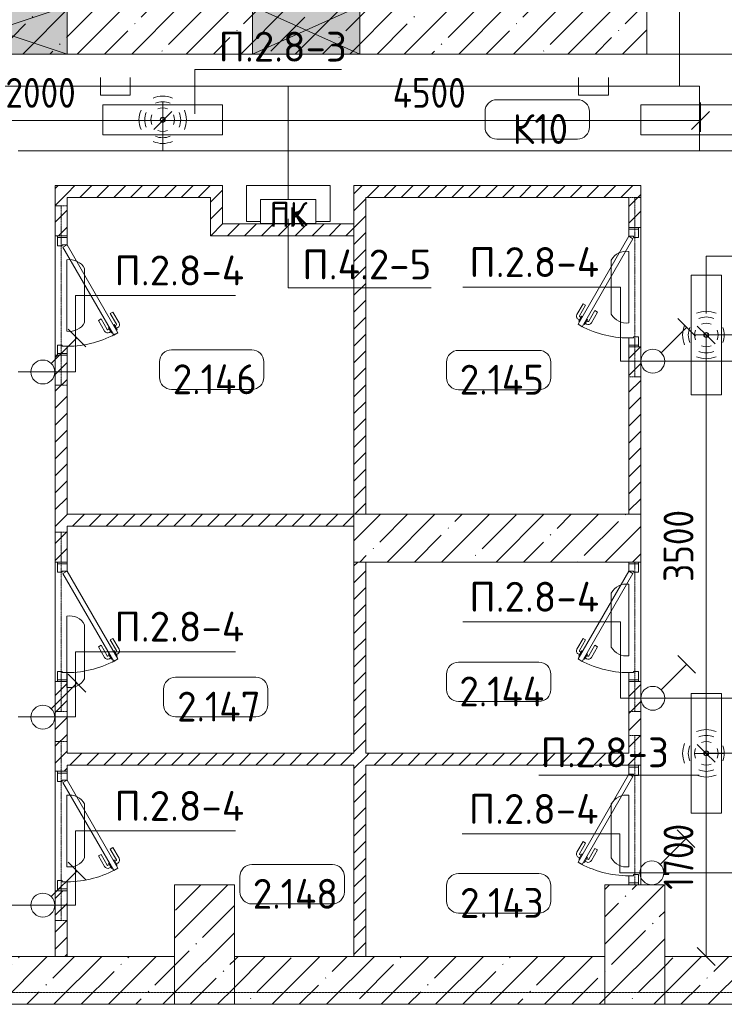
# Model space of a CAD drawing. Header units: millimetres. Extents: x -32229 to 288056, y -13689 to 125138.
# Tile 189 of 193: x 89709 to 95604, y -5350 to 2887. Entities that reach past the tile are written whole.
import ezdxf

# ---------------------------------------------------------------- set-up
doc = ezdxf.new("R2010")
doc.units = ezdxf.units.MM
doc.linetypes.add('3_ Штрих_ 1 х 1 мм', pattern=[2, 1, -1])
doc.linetypes.add('ADSK_Линия сетки', pattern=[25, 20, -2.5, 0, -2.5])
for name, color, linetype, lineweight in [('A-ANNO-DIMS', 7, 'Continuous', 9), ('A-ANNO-DIMS-200', 7, 'Continuous', 9), ('A-ANNO-NOTE', 7, 'Continuous', 18), ('A-AREA-IDEN', 7, 'Continuous', 9), ('A-DETL-THIN', 7, 'Continuous', 9), ('A-DOOR', 7, 'Continuous', 18), ('A-DOOR-FRAM', 7, 'Continuous', 9), ('A-DOOR-OPNG', 7, 'Continuous', 18), ('A-FLOR', 7, 'Continuous', 18), ('A-GLAZ', 7, 'Continuous', 18), ('A-WALL', 7, 'Continuous', 18), ('A-WALL-PATT', 7, 'Continuous', 40), ('G-ANNO-TEXT', 7, 'Continuous', 9), ('I-WALL', 7, 'Continuous', 18), ('M-EQPM', 7, 'Continuous', 18), ('S-BEAM', 7, 'Continuous', 18), ('S-COLS', 7, 'Continuous', 18), ('S-GRID', 7, 'Continuous', 9)]:
    doc.layers.add(name, color=color, linetype=linetype, lineweight=lineweight)
doc.layers.add('A-DETL', color=7, linetype='Continuous', lineweight=9, true_color=0x00a600)
doc.styles.add('Arial_1', font='arial.ttf', dxfattribs={"height": 160})
doc.styles.add('GOST Common', font='GOST_Common.ttf', dxfattribs={"height": 200})
doc.styles.add('GOST Common_3', font='GOST_Common.ttf', dxfattribs={"width": 0.9, "height": 250})
doc.styles.add('GOST Common_4', font='GOST_Common.ttf', dxfattribs={"height": 250})
doc.styles.add('ISOCPEUR', font='isocpeur.ttf', dxfattribs={"height": 250})
doc.dimstyles.new('ГОСТ_2_5_мм2_1', dxfattribs={"dimscale": 304.8, "dimtxt": 251.428749, "dimasz": 0.492126, "dimexe": 0.492126, "dimexo": 0.656168, "dimgap": 0.098425, "dimtad": 1, "dimdec": 0, "dimdsep": 46, "dimtxsty": 'GOST Common_3', "dimblk1": 'OBLIQUE', "dimblk2": 'OBLIQUE', "dimsah": 1, "dimcen": 0.09, "dimazin": 2, "dimtfac": 1, "dimtdec": 4, "dimtix": 1, "dimtmove": 0, "dimatfit": 3, "dimfxl": 1, "dimtvp": 1, "dimtolj": 1, "dimtzin": 0, "dimarcsym": 2})
pattern_1 = [(45, (0, 0), (-70.71068, 70.71068), [])]
pattern_2 = [(45, (0, 0), (-228.0985, 228.0985), []), (45, (228.1, 0), (-228.0985, 228.0985), [403.225, -80.645, 6.706, -73.939])]

# ---------------------------------------------------------------- blocks, each defined once
blk = doc.blocks.new('АР_Дверь однопольная - 1000х2100h_850__Кладовая-4735234--02 ЭО')
at = {"layer": 'A-DOOR', "color": 253, "lineweight": 13, "true_color": 0xaaaaaa}
for p, q in [((-311.1, 475), (-331.1, 440.4)), ((-331.1, 440.4), (405, 15.4)), ((425, 50), (-311.1, 475)), ((405, 15.4), (425, 50))]:
    blk.add_line(p, q, dxfattribs=at)
at = {"layer": 'A-DOOR', "color": 253, "lineweight": 5, "true_color": 0xaaaaaa}
for p, q in [((-309.5, 427.9), (-313.5, 420.9)), ((-313.5, 420.9), (-270.2, 395.9)), ((-302.6, 414.7), (-308.7, 404.3)), ((-289.5, 462.5), (-285.5, 469.4)), ((-285.5, 469.4), (-242.2, 444.4)), ((-274.6, 463.2), (-268.6, 473.6)), ((-253, 450.7), (-247, 461.1)), ((-242.2, 444.4), (-246.2, 437.5)), ((-151.4, 411.7), (-240.2, 462.9)), ((-138.9, 433.3), (-227.7, 484.6)), ((-151.4, 411.7), (-138.9, 433.3)), ((-208.9, 312.1), (-297.7, 363.3)), ((-281, 402.2), (-287, 391.8)), ((-196.4, 333.7), (-285.2, 385)), ((-270.2, 395.9), (-266.2, 402.9)), ((-196.4, 333.7), (-208.9, 312.1))]:
    blk.add_line(p, q, dxfattribs=at)
for centre, radius, start, end in [((425, 50), 850, 150, 180), ((-242.7, 458.6), 30, 60, 150), ((-242.7, 458.6), 4.99, 60, 150), ((-282.7, 389.3), 30, 150, 240), ((-282.7, 389.3), 4.99, 150, 240)]:
    blk.add_arc(centre, radius, start, end, dxfattribs=at)
at = {"layer": 'A-DOOR-FRAM', "color": 253, "lineweight": 13, "true_color": 0xaaaaaa}
for p, q in [((-485, 50), (-500, 50)), ((-425, 50), (-485, 50)), ((-485, 50), (-485, -30)), ((-425, 10), (-425, 50)), ((-415, 10), (-425, 10)), ((-415, -30), (-415, 10)), ((425, 10), (415, 10)), ((415, 10), (415, -30)), ((485, 50), (425, 50)), ((425, 50), (425, 10)), ((485, -30), (485, 50)), ((485, 50), (500, 50)), ((-485, -30), (-500, -30)), ((-485, -30), (-415, -30)), ((415, -30), (485, -30)), ((485, -30), (500, -30))]:
    blk.add_line(p, q, dxfattribs=at)
blk = doc.blocks.new('АР_Дверь однопольная - 1000х2100h_850__Кладовая-4711548--02 ЭО')
at = {"layer": 'A-DOOR', "color": 253, "lineweight": 13, "true_color": 0xaaaaaa}
for p, q in [((-311.1, 475), (-331.1, 440.4)), ((-331.1, 440.4), (405, 15.4)), ((425, 50), (-311.1, 475)), ((405, 15.4), (425, 50))]:
    blk.add_line(p, q, dxfattribs=at)
at = {"layer": 'A-DOOR', "color": 253, "lineweight": 5, "true_color": 0xaaaaaa}
for p, q in [((-309.5, 427.9), (-313.5, 420.9)), ((-313.5, 420.9), (-270.2, 395.9)), ((-302.6, 414.7), (-308.7, 404.3)), ((-289.5, 462.5), (-285.5, 469.4)), ((-285.5, 469.4), (-242.2, 444.4)), ((-274.6, 463.2), (-268.6, 473.6)), ((-253, 450.7), (-247, 461.1)), ((-242.2, 444.4), (-246.2, 437.5)), ((-151.4, 411.7), (-240.2, 462.9)), ((-138.9, 433.3), (-227.7, 484.6)), ((-151.4, 411.7), (-138.9, 433.3)), ((-208.9, 312.1), (-297.7, 363.3)), ((-281, 402.2), (-287, 391.8)), ((-196.4, 333.7), (-285.2, 385)), ((-270.2, 395.9), (-266.2, 402.9)), ((-196.4, 333.7), (-208.9, 312.1))]:
    blk.add_line(p, q, dxfattribs=at)
for centre, radius, start, end in [((425, 50), 850, 150, 180), ((-242.7, 458.6), 30, 60, 150), ((-242.7, 458.6), 4.99, 60, 150), ((-282.7, 389.3), 30, 150, 240), ((-282.7, 389.3), 4.99, 150, 240)]:
    blk.add_arc(centre, radius, start, end, dxfattribs=at)
at = {"layer": 'A-DOOR-FRAM', "color": 253, "lineweight": 13, "true_color": 0xaaaaaa}
for p, q in [((-485, 50), (-500, 50)), ((-425, 50), (-485, 50)), ((-485, 50), (-485, -30)), ((-425, 10), (-425, 50)), ((-415, 10), (-425, 10)), ((-415, -30), (-415, 10)), ((425, 10), (415, 10)), ((415, 10), (415, -30)), ((485, 50), (425, 50)), ((425, 50), (425, 10)), ((485, -30), (485, 50)), ((485, 50), (500, 50)), ((-485, -30), (-500, -30)), ((-485, -30), (-415, -30)), ((415, -30), (485, -30)), ((485, -30), (500, -30))]:
    blk.add_line(p, q, dxfattribs=at)
blk = doc.blocks.new('АР_Дверь однопольная - 1000х2100h_850__Кладовая-4711580--02 ЭО')
at = {"layer": 'A-DOOR', "color": 253, "lineweight": 13, "true_color": 0xaaaaaa}
for p, q in [((-311.1, 475), (-331.1, 440.4)), ((-331.1, 440.4), (405, 15.4)), ((425, 50), (-311.1, 475)), ((405, 15.4), (425, 50))]:
    blk.add_line(p, q, dxfattribs=at)
at = {"layer": 'A-DOOR', "color": 253, "lineweight": 5, "true_color": 0xaaaaaa}
for p, q in [((-309.5, 427.9), (-313.5, 420.9)), ((-313.5, 420.9), (-270.2, 395.9)), ((-302.6, 414.7), (-308.7, 404.3)), ((-289.5, 462.5), (-285.5, 469.4)), ((-285.5, 469.4), (-242.2, 444.4)), ((-274.6, 463.2), (-268.6, 473.6)), ((-253, 450.7), (-247, 461.1)), ((-242.2, 444.4), (-246.2, 437.5)), ((-151.4, 411.7), (-240.2, 462.9)), ((-138.9, 433.3), (-227.7, 484.6)), ((-151.4, 411.7), (-138.9, 433.3)), ((-208.9, 312.1), (-297.7, 363.3)), ((-281, 402.2), (-287, 391.8)), ((-196.4, 333.7), (-285.2, 385)), ((-270.2, 395.9), (-266.2, 402.9)), ((-196.4, 333.7), (-208.9, 312.1))]:
    blk.add_line(p, q, dxfattribs=at)
for centre, radius, start, end in [((425, 50), 850, 150, 180), ((-242.7, 458.6), 30, 60, 150), ((-242.7, 458.6), 4.99, 60, 150), ((-282.7, 389.3), 30, 150, 240), ((-282.7, 389.3), 4.99, 150, 240)]:
    blk.add_arc(centre, radius, start, end, dxfattribs=at)
at = {"layer": 'A-DOOR-FRAM', "color": 253, "lineweight": 13, "true_color": 0xaaaaaa}
for p, q in [((-485, 50), (-500, 50)), ((-425, 50), (-485, 50)), ((-485, 50), (-485, -30)), ((-425, 10), (-425, 50)), ((-415, 10), (-425, 10)), ((-415, -30), (-415, 10)), ((425, 10), (415, 10)), ((415, 10), (415, -30)), ((485, 50), (425, 50)), ((425, 50), (425, 10)), ((485, -30), (485, 50)), ((485, 50), (500, 50)), ((-485, -30), (-500, -30)), ((-485, -30), (-415, -30)), ((415, -30), (485, -30)), ((485, -30), (500, -30))]:
    blk.add_line(p, q, dxfattribs=at)
blk = doc.blocks.new('АР_Дверь однопольная - 1000х2100h_850__Кладовая-4627048--02 ЭО')
at = {"layer": 'A-DOOR', "color": 253, "lineweight": 13, "true_color": 0xaaaaaa}
for p, q in [((311.1, 475), (-425, 50)), ((-405, 15.4), (331.1, 440.4)), ((331.1, 440.4), (311.1, 475)), ((-425, 50), (-405, 15.4))]:
    blk.add_line(p, q, dxfattribs=at)
at = {"layer": 'A-DOOR', "color": 253, "lineweight": 5, "true_color": 0xaaaaaa}
for p, q in [((138.9, 433.3), (227.7, 484.6)), ((151.4, 411.7), (138.9, 433.3)), ((151.4, 411.7), (240.2, 462.9)), ((285.5, 469.4), (242.2, 444.4)), ((242.2, 444.4), (246.2, 437.5)), ((253, 450.7), (247, 461.1)), ((274.6, 463.2), (268.6, 473.6)), ((313.5, 420.9), (270.2, 395.9)), ((289.5, 462.5), (285.5, 469.4)), ((302.6, 414.7), (308.7, 404.3)), ((309.5, 427.9), (313.5, 420.9)), ((196.4, 333.7), (285.2, 385)), ((196.4, 333.7), (208.9, 312.1)), ((208.9, 312.1), (297.7, 363.3)), ((270.2, 395.9), (266.2, 402.9)), ((281, 402.2), (287, 391.8))]:
    blk.add_line(p, q, dxfattribs=at)
for centre, radius, start, end in [((242.7, 458.6), 30, 30, 120), ((242.7, 458.6), 4.99, 30, 120), ((-425, 50), 850, 360, 30), ((282.7, 389.3), 4.99, 300, 30), ((282.7, 389.3), 30, 300, 30)]:
    blk.add_arc(centre, radius, start, end, dxfattribs=at)
at = {"layer": 'A-DOOR-FRAM', "color": 253, "lineweight": 13, "true_color": 0xaaaaaa}
for p, q in [((-485, 50), (-500, 50)), ((-425, 50), (-485, 50)), ((-485, 50), (-485, -30)), ((-425, 10), (-425, 50)), ((-415, 10), (-425, 10)), ((-415, -30), (-415, 10)), ((425, 10), (415, 10)), ((415, 10), (415, -30)), ((485, 50), (425, 50)), ((425, 50), (425, 10)), ((485, -30), (485, 50)), ((485, 50), (500, 50)), ((-485, -30), (-500, -30)), ((-485, -30), (-415, -30)), ((415, -30), (485, -30)), ((485, -30), (500, -30))]:
    blk.add_line(p, q, dxfattribs=at)
blk = doc.blocks.new('КР-Проем - Настраиваемый-4414965--02 ЭО')
at = {"layer": 'A-DOOR-OPNG', "color": 253, "lineweight": 13, "true_color": 0xaaaaaa}
for p, q in [((-775, 200), (775, 200)), ((-775, -200), (775, -200))]:
    blk.add_line(p, q, dxfattribs=at)
blk = doc.blocks.new('АР_Отверстие прямоугольное - ОВВ-4239225--02 ЭО')
at = {"layer": 'A-GLAZ', "lineweight": 13, "true_color": 0xf0f0f0}
blk.add_hatch(color=7, dxfattribs=at).paths.add_polyline_path([(-475, 200), (-475, -200), (725, -200), (725, 200), (285.8, 200)])
at = {"layer": 'A-GLAZ', "color": 253, "lineweight": 5, "true_color": 0xaaaaaa}
for p, q in [((725, 200), (-475, -200)), ((-475, 200), (725, -200))]:
    blk.add_line(p, q, dxfattribs=at)
at = {"layer": 'A-GLAZ', "color": 253, "lineweight": 13, "true_color": 0xaaaaaa}
for p, q in [((725, 200), (-475, 200)), ((-475, 200), (-475, -200)), ((-475, 200), (-475, -200)), ((725, -200), (725, 200)), ((725, 200), (725, -200)), ((-475, -200), (725, -200))]:
    blk.add_line(p, q, dxfattribs=at)
blk = doc.blocks.new('АР_Отверстие прямоугольное - ОВВ-3630138--02 ЭО')
at = {"layer": 'A-GLAZ', "lineweight": 13, "true_color": 0xf0f0f0}
blk.add_hatch(color=7, dxfattribs=at).paths.add_polyline_path([(-325, 200), (-325, -200), (575, -200), (575, 200)])
at = {"layer": 'A-GLAZ', "color": 253, "lineweight": 5, "true_color": 0xaaaaaa}
for p, q in [((575, 200), (-325, -200)), ((-325, 200), (575, -200))]:
    blk.add_line(p, q, dxfattribs=at)
at = {"layer": 'A-GLAZ', "color": 253, "lineweight": 13, "true_color": 0xaaaaaa}
for p, q in [((575, 200), (-325, 200)), ((-325, 200), (-325, -200)), ((-325, 200), (-325, -200)), ((575, -200), (575, 200)), ((575, 200), (575, -200)), ((-325, -200), (575, -200))]:
    blk.add_line(p, q, dxfattribs=at)
blk = doc.blocks.new('АР_Канал вертикальный прямоугольный - ПК-V93--02 ЭО')
at = {"layer": 'M-EQPM', "color": 253, "lineweight": 13, "true_color": 0xaaaaaa}
for p, q in [((350, 150), (-350, 150)), ((-350, 150), (-350, -150)), ((-350, -150), (-350, 150)), ((-350, 150), (350, 150)), ((350, -150), (350, 150)), ((350, 150), (350, -150)), ((-350, -150), (-232.3, -150)), ((-232.3, -150), (-350, -150)), ((232.3, -150), (350, -150)), ((350, -150), (232.3, -150))]:
    blk.add_line(p, q, dxfattribs=at)
blk = doc.blocks.new('АР_Перемычка - 100_Уx1_75x5__250-250-6683530--02 ЭО')
at = {"layer": 'S-BEAM', "color": 9, "linetype": '3_ Штрих_ 1 х 1 мм', "lineweight": 15, "true_color": 0xc4c4c4}
for p, q in [((-750, 50), (-750, -50)), ((750, 50), (750, -50)), ((-750, 0), (750, 0))]:
    blk.add_line(p, q, dxfattribs=at)
blk = doc.blocks.new('АР_Перемычка - 100_Уx1_75x5__Оп_0_125x80x5_-250-6145371--02 ЭО')
at = {"layer": 'S-BEAM', "color": 9, "linetype": '3_ Штрих_ 1 х 1 мм', "lineweight": 15, "true_color": 0xc4c4c4}
for p, q in [((-500, 50), (-500, -50)), ((750, 50), (750, -50)), ((-500, 0), (750, 0))]:
    blk.add_line(p, q, dxfattribs=at)
blk = doc.blocks.new('АР_Перемычка - 100_Уx1_75x5__Оп_250-0_125x80x5_-6370712--02 ЭО')
at = {"layer": 'S-BEAM', "color": 9, "linetype": '3_ Штрих_ 1 х 1 мм', "lineweight": 15, "true_color": 0xc4c4c4}
for p, q in [((-750, 50), (-750, -50)), ((500, 50), (500, -50)), ((-750, 0), (500, 0))]:
    blk.add_line(p, q, dxfattribs=at)
blk = doc.blocks.new('Наметкина 10_РД_АР_П_rvt-1--02 ЭО')
at = {"layer": 'A-WALL-PATT', "lineweight": 5, "true_color": 0xaaaaaa}
h = blk.add_hatch(dxfattribs=at)
h.set_pattern_fill('FP_3', color=253, style=0, pattern_type=2)
h.set_pattern_definition(pattern_2)
h.paths.add_polyline_path([(92555.3, 2600), (94955.3, 2600), (94955.3, 3000), (84505.3, 3000), (84505.3, 2600), (91655.3, 2600)])
h = blk.add_hatch(dxfattribs=at)
h.set_pattern_fill('FP_2', color=253, style=0, pattern_type=2)
h.set_pattern_definition(pattern_1)
h.paths.add_polyline_path([(90105.3, -4950), (90105.3, -4400), (90005.3, -4400), (90005.3, -4950)])
h.paths.add_polyline_path([(90105.3, -3400), (90105.3, -2650), (90005.3, -2650), (90005.3, -3400)])
h.paths.add_polyline_path([(90105.3, -1650), (90105.3, 80), (90005.3, 80), (90005.3, -1650)])
h.paths.add_polyline_path([(90105.3, 1080), (90105.3, 1500), (90005.3, 1500), (90005.3, 1080)])
h = blk.add_hatch(dxfattribs=at)
h.set_pattern_fill('FP_2', color=253, style=0, pattern_type=2)
h.set_pattern_definition(pattern_1)
h.paths.add_polyline_path([(91305.3, 1400), (91305.3, 1500), (90105.3, 1500), (90105.3, 1400), (90644.4, 1400)])
h = blk.add_hatch(dxfattribs=at)
h.set_pattern_fill('FP_2', color=253, style=0, pattern_type=2)
h.set_pattern_definition(pattern_1)
h.paths.add_polyline_path([(91405.3, 1180), (91405.3, 1500), (91305.3, 1500), (91305.3, 1180)])
h = blk.add_hatch(dxfattribs=at)
h.set_pattern_fill('FP_2', color=253, style=0, pattern_type=2)
h.set_pattern_definition(pattern_1)
h.paths.add_polyline_path([(92605.3, -1250), (92605.3, 1500), (92505.3, 1500), (92505.3, -1250)])
h = blk.add_hatch(dxfattribs=at)
h.set_pattern_fill('FP_2', color=253, style=0, pattern_type=2)
h.set_pattern_definition(pattern_1)
h.paths.add_polyline_path([(94805.3, 1400), (94805.3, 1500), (92605.3, 1500), (92605.3, 1400), (93244.1, 1400)])
h = blk.add_hatch(dxfattribs=at)
h.set_pattern_fill('FP_2', color=253, style=0, pattern_type=2)
h.set_pattern_definition(pattern_1)
h.paths.add_polyline_path([(94805.3, -1250), (94905.3, -1250), (94905.3, 150), (94805.3, 150)])
h.paths.add_polyline_path([(94805.3, 1150), (94905.3, 1150), (94905.3, 1500), (94805.3, 1500), (94805.3, 1400)])
h = blk.add_hatch(dxfattribs=at)
h.set_pattern_fill('FP_2', color=253, style=0, pattern_type=2)
h.set_pattern_definition(pattern_1)
h.paths.add_polyline_path([(92505.3, 1080), (92505.3, 1180), (91305.3, 1180), (91305.3, 1080)])
h = blk.add_hatch(dxfattribs=at)
h.set_pattern_fill('FP_2', color=253, style=0, pattern_type=2)
h.set_pattern_definition(pattern_1)
h.paths.add_polyline_path([(92505.3, -1350), (92505.3, -1250), (90105.3, -1250), (90105.3, -1350), (90644.4, -1350)])
h = blk.add_hatch(dxfattribs=at)
h.set_pattern_fill('FP_2', color=253, style=0, pattern_type=2)
h.set_pattern_definition(pattern_1)
h.paths.add_polyline_path([(92605.3, -4950), (92605.3, -1650), (92505.3, -1650), (92505.3, -4950)])
h = blk.add_hatch(dxfattribs=at)
h.set_pattern_fill('FP_2', color=253, style=0, pattern_type=2)
h.set_pattern_definition(pattern_1)
h.paths.add_polyline_path([(94905.3, -3350), (94905.3, -2650), (94805.3, -2650), (94805.3, -3350)])
h = blk.add_hatch(dxfattribs=at)
h.set_pattern_fill('FP_2', color=253, style=0, pattern_type=2)
h.set_pattern_definition(pattern_1)
h.paths.add_polyline_path([(92505.3, -3350), (92505.3, -3250), (90105.3, -3250), (90105.3, -3350), (90644.4, -3350)])
h.paths.add_polyline_path([(94805.3, -3350), (94805.3, -3250), (92605.3, -3250), (92605.3, -3350), (93244.1, -3350)])
h = blk.add_hatch(dxfattribs=at)
h.set_pattern_fill('FP_3', color=253, style=0, pattern_type=2)
h.set_pattern_definition(pattern_2)
h.paths.add_polyline_path([(91005.3, -5350), (91005.3, -4950), (87105.3, -4950), (87105.3, -5350), (90644.4, -5350)])
h = blk.add_hatch(dxfattribs=at)
h.set_pattern_fill('FP_3', color=253, style=0, pattern_type=2)
h.set_pattern_definition(pattern_2)
h.paths.add_polyline_path([(94605.3, -5350), (94605.3, -4950), (91505.3, -4950), (91505.3, -5350), (93244.1, -5350)])
h = blk.add_hatch(dxfattribs=at)
h.set_pattern_fill('FP_3', color=253, style=0, pattern_type=2)
h.set_pattern_definition(pattern_2)
h.paths.add_polyline_path([(99505.3, -5350), (99505.3, -4950), (95105.3, -4950), (95105.3, -5350), (98443.6, -5350)])
at = {"layer": 'S-COLS', "lineweight": 5, "true_color": 0xaaaaaa}
h = blk.add_hatch(dxfattribs=at)
h.set_pattern_fill('FP_3', color=253, style=0, pattern_type=2)
h.set_pattern_definition(pattern_2)
h.paths.add_polyline_path([(94905.3, -1650), (94905.3, -1250), (92505.3, -1250), (92505.3, -1650), (93244.1, -1650)])
h = blk.add_hatch(dxfattribs=at)
h.set_pattern_fill('FP_3', color=253, style=0, pattern_type=2)
h.set_pattern_definition(pattern_2)
h.paths.add_polyline_path([(91505.3, -5350), (91505.3, -4350), (91005.3, -4350), (91005.3, -5350)])
h = blk.add_hatch(dxfattribs=at)
h.set_pattern_fill('FP_3', color=253, style=0, pattern_type=2)
h.set_pattern_definition(pattern_2)
h.paths.add_polyline_path([(95105.3, -5350), (95105.3, -4350), (94605.3, -4350), (94605.3, -5350)])
at = {"layer": 'A-FLOR', "color": 253, "lineweight": 13, "true_color": 0xaaaaaa}
for p, q in [((90005.3, 80), (90005.3, 1080)), ((90005.3, 1080), (90005.3, 80)), ((94905.3, 1150), (94905.3, 150)), ((94905.3, 150), (94905.3, 1150)), ((90005.3, -2650), (90005.3, -1650)), ((90005.3, -1650), (90005.3, -2650)), ((94905.3, -1650), (94905.3, -2650)), ((94905.3, -2650), (94905.3, -1650)), ((94905.3, -3350), (94905.3, -4350)), ((94905.3, -4350), (94905.3, -3350)), ((90005.3, -4400), (90005.3, -3400)), ((90005.3, -3400), (90005.3, -4400))]:
    blk.add_line(p, q, dxfattribs=at)
at = {"layer": 'A-WALL', "color": 253, "lineweight": 13, "true_color": 0xaaaaaa}
for p, q in [((94955.3, 2600), (94955.3, 3000)), ((88905.3, 2600), (90105.3, 2600)), ((90105.3, 2600), (91655.3, 2600)), ((91655.3, 2600), (92555.3, 2600)), ((92555.3, 2600), (94955.3, 2600)), ((91005.3, -4950), (87105.3, -4950)), ((91005.3, -5350), (91005.3, -4950)), ((94605.3, -4950), (91505.3, -4950)), ((91505.3, -4950), (91505.3, -5350)), ((94605.3, -5350), (94605.3, -4950)), ((99505.3, -4950), (95105.3, -4950)), ((95105.3, -4950), (95105.3, -5350)), ((87105.3, -5350), (91005.3, -5350)), ((91505.3, -5350), (94605.3, -5350)), ((95105.3, -5350), (99505.3, -5350))]:
    blk.add_line(p, q, dxfattribs=at)
at = {"layer": 'I-WALL', "color": 253, "lineweight": 13, "true_color": 0xaaaaaa}
for p, q in [((90005.3, 1500), (90005.3, 1080)), ((90105.3, 1500), (90005.3, 1500)), ((91305.3, 1500), (90105.3, 1500)), ((91405.3, 1500), (91305.3, 1500)), ((91405.3, 1180), (91405.3, 1500)), ((92505.3, 1500), (92505.3, -1250)), ((92605.3, 1500), (92505.3, 1500)), ((94805.3, 1500), (92605.3, 1500)), ((94905.3, 1500), (94805.3, 1500)), ((94905.3, 1150), (94905.3, 1500)), ((90105.3, 1400), (91305.3, 1400)), ((90105.3, 1080), (90105.3, 1400)), ((91305.3, 1400), (91305.3, 1180)), ((92605.3, -1250), (92605.3, 1400)), ((92605.3, 1400), (94805.3, 1400)), ((94805.3, 1400), (94805.3, 1150)), ((91305.3, 1180), (91305.3, 1080)), ((92505.3, 1180), (91405.3, 1180)), ((92505.3, 1080), (92505.3, 1180)), ((90005.3, 1080), (90105.3, 1080)), ((91305.3, 1080), (92505.3, 1080)), ((94805.3, 1150), (94905.3, 1150)), ((94805.3, 150), (94805.3, -1250)), ((94905.3, 150), (94805.3, 150)), ((94905.3, -1250), (94905.3, 150)), ((90005.3, 80), (90005.3, -1650)), ((90105.3, 80), (90005.3, 80)), ((90105.3, -1250), (90105.3, 80)), ((92505.3, -1250), (90105.3, -1250)), ((92505.3, -1250), (92605.3, -1250)), ((92505.3, -1350), (92505.3, -1250)), ((94805.3, -1250), (94905.3, -1250)), ((90105.3, -1650), (90105.3, -1350)), ((90105.3, -1350), (92505.3, -1350)), ((90005.3, -1650), (90105.3, -1650)), ((92505.3, -1650), (92505.3, -3250)), ((92605.3, -1650), (92505.3, -1650)), ((92605.3, -3250), (92605.3, -1650)), ((90005.3, -2650), (90005.3, -3400)), ((90105.3, -2650), (90005.3, -2650)), ((90105.3, -3250), (90105.3, -2650)), ((94805.3, -2650), (94805.3, -3250)), ((94905.3, -2650), (94805.3, -2650)), ((94905.3, -3350), (94905.3, -2650)), ((92505.3, -3250), (90105.3, -3250)), ((94805.3, -3250), (92605.3, -3250)), ((90105.3, -3400), (90105.3, -3350)), ((90105.3, -3350), (92505.3, -3350)), ((92505.3, -3350), (92505.3, -4950)), ((92605.3, -4950), (92605.3, -3350)), ((92605.3, -3350), (94805.3, -3350)), ((94805.3, -3350), (94905.3, -3350)), ((90005.3, -3400), (90105.3, -3400)), ((90005.3, -4400), (90005.3, -4950)), ((90105.3, -4400), (90005.3, -4400)), ((90105.3, -4950), (90105.3, -4400)), ((90005.3, -4950), (90105.3, -4950)), ((92505.3, -4950), (92605.3, -4950))]:
    blk.add_line(p, q, dxfattribs=at)
at = {"layer": 'S-COLS', "color": 253, "lineweight": 15, "true_color": 0xaaaaaa}
for p, q in [((94905.3, -1250), (92505.3, -1250)), ((92505.3, -1250), (92505.3, -1650)), ((94905.3, -1650), (94905.3, -1250)), ((92505.3, -1650), (94905.3, -1650)), ((91505.3, -4350), (91005.3, -4350)), ((91005.3, -4350), (91005.3, -5350)), ((91505.3, -5350), (91505.3, -4350)), ((95105.3, -4350), (94605.3, -4350)), ((94605.3, -4350), (94605.3, -5350)), ((95105.3, -5350), (95105.3, -4350)), ((91005.3, -5350), (91505.3, -5350)), ((94605.3, -5350), (95105.3, -5350))]:
    blk.add_line(p, q, dxfattribs=at)
at = {"layer": 'A-DOOR', "color": 253, "lineweight": 13, "true_color": 0xaaaaaa}
blk.add_blockref('КР-Проем - Настраиваемый-4414965--02 ЭО', (95730.3, 2800), dxfattribs=at)
for name, p, rotation in [('АР_Дверь однопольная - 1000х2100h_850__Кладовая-4627048--02 ЭО', (90055.3, 580), 270), ('АР_Дверь однопольная - 1000х2100h_850__Кладовая-4711580--02 ЭО', (94855.3, 650), 90), ('АР_Дверь однопольная - 1000х2100h_850__Кладовая-4627048--02 ЭО', (90055.3, -2150), 270), ('АР_Дверь однопольная - 1000х2100h_850__Кладовая-4711548--02 ЭО', (94855.3, -2150), 90), ('АР_Дверь однопольная - 1000х2100h_850__Кладовая-4735234--02 ЭО', (94855.3, -3850), 90), ('АР_Дверь однопольная - 1000х2100h_850__Кладовая-4627048--02 ЭО', (90055.3, -3900), 270)]:
    blk.add_blockref(name, p, dxfattribs=dict(at, rotation=rotation))
at = {"layer": 'A-GLAZ', "color": 253, "lineweight": 13, "true_color": 0xaaaaaa, "rotation": 180}
for name, p in [('АР_Отверстие прямоугольное - ОВВ-4239225--02 ЭО', (89630.3, 2800)), ('АР_Отверстие прямоугольное - ОВВ-3630138--02 ЭО', (92230.3, 2800))]:
    blk.add_blockref(name, p, dxfattribs=at)
at = {"layer": 'M-EQPM', "color": 253, "lineweight": 13, "true_color": 0xaaaaaa}
blk.add_blockref('АР_Канал вертикальный прямоугольный - ПК-V93--02 ЭО', (91955.3, 1350), dxfattribs=at)
at = {"layer": 'S-BEAM', "color": 253, "lineweight": 13, "true_color": 0xaaaaaa}
for name, p, rotation in [('АР_Перемычка - 100_Уx1_75x5__250-250-6683530--02 ЭО', (90055.3, 580), 270), ('АР_Перемычка - 100_Уx1_75x5__250-250-6683530--02 ЭО', (94855.3, 650), 90), ('АР_Перемычка - 100_Уx1_75x5__250-250-6683530--02 ЭО', (90055.3, -2150), 270), ('АР_Перемычка - 100_Уx1_75x5__Оп_250-0_125x80x5_-6370712--02 ЭО', (94855.3, -2150), 90), ('АР_Перемычка - 100_Уx1_75x5__Оп_0_125x80x5_-250-6145371--02 ЭО', (94855.3, -3850), 90), ('АР_Перемычка - 100_Уx1_75x5__250-250-6683530--02 ЭО', (90055.3, -3900), 270)]:
    blk.add_blockref(name, p, dxfattribs=dict(at, rotation=rotation))
at = {"layer": 'A-ANNO-NOTE', "color": 253, "lineweight": 5, "true_color": 0xaaaaaa, "insert": (91959.1, 1262.7), "char_height": 200, "width": 330, "attachment_point": 5, "line_spacing_factor": 1.022766, "style": 'GOST Common'}
blk.add_mtext('\\pt2540,5080,7620,10160,12700,15240,17780,20320,22860,25400,27940,30480,33020,35560,38100,40640,43180,45720,48260,50800,53340,55880,58420,60960,63500,66040,68580,71120,73660,76200,78740,81280;ПК', dxfattribs=at)
blk = doc.blocks.new('Марка помещения 2 - Марка помещения 2-1605974--02 ЭО')
at = {"layer": 'A-AREA-IDEN', "color": 253, "true_color": 0xaaaaaa}
for p, q in [((-1.797, 0.841), (1.569, 0.841)), ((-2.297, -0.309), (-2.297, 0.341)), ((2.069, 0.341), (2.069, -0.309)), ((1.569, -0.809), (-1.797, -0.809))]:
    blk.add_line(p, q, dxfattribs=at)
for centre, start, end in [((-1.797, 0.341), 90, 180), ((1.569, 0.341), 0, 90), ((-1.797, -0.309), 180, 270), ((1.569, -0.309), 270, 360)]:
    blk.add_arc(centre, 0.5, start, end, dxfattribs=at)
blk = doc.blocks.new('DIMBLOCK284--02 ЭО')
at = {"layer": 'A-ANNO-DIMS-200'}
for p, q in [((88905.3, 1949.6), (88905.3, 2193.5)), ((90905.3, 1949.6), (90905.3, 2193.5)), ((88905.3, 2043.5), (88980.3, 2118.5)), ((90905.3, 2043.5), (90980.3, 2118.5)), ((88905.3, 2043.5), (88830.3, 1968.5)), ((88905.3, 2043.5), (90905.3, 2043.5)), ((88905.3, 2043.5), (88905.3, 1949.6)), ((90905.3, 2043.5), (90830.3, 1968.5)), ((90905.3, 2043.5), (90905.3, 1949.6))]:
    blk.add_line(p, q, dxfattribs=at)
at = {"layer": 'A-ANNO-DIMS-200', "color": 0, "insert": (89589.9, 2400.2), "char_height": 250, "width": 756.843, "attachment_point": 1, "line_spacing_factor": 1.022761, "style": 'GOST Common_3'}
blk.add_mtext('2000', dxfattribs=at)
blk = doc.blocks.new('_Oblique')
at = {"color": 0, "linetype": 'ByBlock', "lineweight": -2}
blk.add_line((-0.5, -0.5), (0.5, 0.5), dxfattribs=at)
blk = doc.blocks.new('DIMBLOCK285--02 ЭО')
at = {"layer": 'A-ANNO-DIMS-200'}
for p, q in [((90905.3, 1949.6), (90905.3, 2193.5)), ((95405.3, 1949.6), (95405.3, 2193.5)), ((90905.3, 2043.5), (90980.3, 2118.5)), ((95405.3, 2043.5), (95480.3, 2118.5)), ((90905.3, 2043.5), (90830.3, 1968.5)), ((90905.3, 2043.5), (95405.3, 2043.5)), ((90905.3, 2043.5), (90905.3, 1949.6)), ((95405.3, 2043.5), (95330.3, 1968.5)), ((95405.3, 2043.5), (95405.3, 1949.6))]:
    blk.add_line(p, q, dxfattribs=at)
at = {"layer": 'A-ANNO-DIMS-200', "color": 0, "insert": (92829.3, 2400.2), "char_height": 250, "width": 782.412, "attachment_point": 1, "line_spacing_factor": 1.022761, "style": 'GOST Common_3'}
blk.add_mtext('4500', dxfattribs=at)
blk = doc.blocks.new('DIMBLOCK286--02 ЭО')
at = {"layer": 'A-ANNO-DIMS-200'}
for p, q in [((95358.9, 249.6), (95602.8, 249.6)), ((95452.8, 249.6), (95358.9, 249.6)), ((95452.8, 249.6), (95377.8, 324.6)), ((95452.8, 249.6), (95452.8, -3250.4)), ((95452.8, 249.6), (95527.8, 174.6)), ((95452.8, -3250.4), (95377.8, -3175.4)), ((95358.9, -3250.4), (95602.8, -3250.4)), ((95452.8, -3250.4), (95358.9, -3250.4)), ((95452.8, -3250.4), (95527.8, -3325.4))]:
    blk.add_line(p, q, dxfattribs=at)
at = {"layer": 'A-ANNO-DIMS-200', "color": 0, "insert": (95096.1, -1815.7), "char_height": 250, "width": 756.843, "attachment_point": 1, "rotation": 90, "line_spacing_factor": 1.022761, "style": 'GOST Common_3'}
blk.add_mtext('3500', dxfattribs=at)
blk = doc.blocks.new('DIMBLOCK287--02 ЭО')
at = {"layer": 'A-ANNO-DIMS-200'}
for p, q in [((95452.8, -3250.4), (95377.8, -3175.4)), ((95358.9, -3250.4), (95602.8, -3250.4)), ((95452.8, -3250.4), (95358.9, -3250.4)), ((95452.8, -3250.4), (95452.8, -4950)), ((95452.8, -3250.4), (95527.8, -3325.4)), ((95452.8, -4950), (95377.8, -4875)), ((95358.9, -4950), (95602.8, -4950)), ((95452.8, -4950), (95358.9, -4950)), ((95452.8, -4950), (95527.8, -5025))]:
    blk.add_line(p, q, dxfattribs=at)
at = {"layer": 'A-ANNO-DIMS-200', "color": 0, "insert": (95096.1, -4392.1), "char_height": 250, "width": 700.591, "attachment_point": 1, "rotation": 90, "line_spacing_factor": 1.022761, "style": 'GOST Common_3'}
blk.add_mtext('1700', dxfattribs=at)

msp = doc.modelspace()

# ---------------------------------------------------------------- linework, layer by layer
at = {"layer": 'A-ANNO-NOTE', "color": 5, "lineweight": 9, "true_color": 0x0000ff}
for p, q in [((90405.3, 1923.7), (90405.3, 2176.4)), ((90405.3, 2176.4), (91405.3, 2176.4)), ((91405.3, 2176.4), (91405.3, 1923.7)), ((91405.3, 1923.7), (90405.3, 1923.7)), ((94806.1, 948.6), (94806.1, 351.4)), ((90104.4, 281.4), (90104.4, 878.6)), ((94658.8, 424.1), (94658.8, 875.9)), ((90251.8, 805.9), (90251.8, 354.1)), ((95327.2, -250.4), (95327.2, 749.6)), ((95327.2, 749.6), (95579.9, 749.6)), ((95579.9, 749.6), (95579.9, -250.4)), ((95216.3, 388.9), (95364.5, 240.7)), ((90113.1, 298.9), (90261.4, 150.7)), ((95076.3, 100.7), (95290.4, 314.8)), ((89973.2, 10.7), (90187.3, 224.8)), ((95579.9, -250.4), (95327.2, -250.4)), ((94806.1, -1836.4), (94806.1, -2433.6)), ((94658.8, -2360.9), (94658.8, -1909.1)), ((90104.4, -2698.6), (90104.4, -2101.4)), ((90251.8, -2174.1), (90251.8, -2625.9)), ((95216.3, -2431.1), (95364.5, -2579.3)), ((95076.3, -2719.3), (95290.4, -2505.2)), ((90113.1, -2589.1), (90261.4, -2737.3)), ((89973.2, -2877.3), (90187.3, -2663.2)), ((95327.2, -3750.4), (95327.2, -2750.4)), ((95327.2, -2750.4), (95579.9, -2750.4)), ((95579.9, -2750.4), (95579.9, -3750.4)), ((90104.4, -4198.6), (90104.4, -3601.4)), ((94806.1, -3601.4), (94806.1, -4198.6)), ((90251.8, -3674.1), (90251.8, -4125.9)), ((94658.8, -4125.9), (94658.8, -3674.1)), ((95579.9, -3750.4), (95327.2, -3750.4)), ((95208.8, -3891.1), (95357, -4039.3)), ((95068.8, -4179.3), (95282.9, -3965.2)), ((90113.1, -4161.1), (90261.4, -4309.3)), ((89973.2, -4449.3), (90187.3, -4235.2))]:
    msp.add_line(p, q, dxfattribs=at)
at = {"layer": 'A-ANNO-NOTE', "color": 1, "lineweight": 9, "true_color": 0xff0000}
for p, q in [((94905.3, 1923.7), (94905.3, 2176.4)), ((94905.3, 2176.4), (95905.3, 2176.4)), ((95905.3, 1923.7), (94905.3, 1923.7)), ((92187.6, 1382.4), (91723, 1382.4)), ((91723, 1382.4), (91723, 1181.2)), ((92187.6, 1181.2), (92187.6, 1382.4)), ((91723, 1181.2), (92187.6, 1181.2))]:
    msp.add_line(p, q, dxfattribs=at)
at = {"layer": 'A-ANNO-NOTE', "color": 5, "lineweight": 9, "true_color": 0x0000ff}
for centre, radius in [((90904.4, 2050.2), 20), ((90905.3, 2051.1), 20), ((90905.3, 2049.3), 20), ((90906.2, 2050.2), 20), ((95452.8, 249.6), 20), ((95453.7, 250.5), 20), ((95453.7, 248.7), 20), ((95454.6, 249.6), 20), ((95005.6, 30), 100), ((89902.5, -60), 100), ((95005.6, -2790), 100), ((89902.5, -2948), 100), ((95452.8, -3250.4), 20), ((95453.7, -3249.5), 20), ((95453.7, -3251.3), 20), ((95454.6, -3250.4), 20), ((94998.1, -4250), 100), ((89902.5, -4520), 100)]:
    msp.add_circle(centre, radius, dxfattribs=at)
for centre, radius, start, end in [((90905.3, 2049.3), 199.6, 66, 114), ((90905.3, 2049.3), 151.5, 66, 114), ((90905.3, 2049.3), 99.8, 66, 114), ((90906.2, 2050.2), 199.6, 156, 204), ((90906.2, 2050.2), 151.5, 156, 204), ((90906.2, 2050.2), 99.8, 156, 204), ((90904.4, 2050.2), 99.8, 336, 24), ((90904.4, 2050.2), 151.5, 336, 24), ((90904.4, 2050.2), 199.6, 336, 24), ((90905.3, 2051.1), 151.5, 246, 294), ((90905.3, 2051.1), 99.8, 246, 294), ((90905.3, 2051.1), 199.6, 246, 294), ((94784, 807.6), 142.7, 81.09008, 151.42088), ((90126.5, 737.6), 142.7, 28.57912, 98.90992), ((94784, 492.4), 142.7, 208.57912, 278.90992), ((95453.7, 248.7), 199.6, 66, 114), ((90126.5, 422.4), 142.7, 261.09008, 331.42088), ((95454.6, 249.6), 199.6, 156, 204), ((95453.7, 248.7), 151.5, 66, 114), ((95453.7, 248.7), 99.8, 66, 114), ((95454.6, 249.6), 151.5, 156, 204), ((95454.6, 249.6), 99.8, 156, 204), ((95452.8, 249.6), 99.8, 336, 24), ((95452.8, 249.6), 151.5, 336, 24), ((95453.7, 250.5), 151.5, 246, 294), ((95453.7, 250.5), 99.8, 246, 294), ((95453.7, 250.5), 199.6, 246, 294), ((94784, -1977.4), 142.7, 81.09008, 151.42088), ((90126.5, -2242.4), 142.7, 28.57912, 98.90992), ((94784, -2292.6), 142.7, 208.57912, 278.90992), ((90126.5, -2557.6), 142.7, 261.09008, 331.42088), ((95453.7, -3251.3), 199.6, 66, 114), ((95453.7, -3251.3), 151.5, 66, 114), ((95454.6, -3250.4), 199.6, 156, 204), ((95454.6, -3250.4), 151.5, 156, 204), ((95454.6, -3250.4), 99.8, 156, 204), ((95453.7, -3251.3), 99.8, 66, 114), ((95452.8, -3250.4), 99.8, 336, 24), ((95452.8, -3250.4), 151.5, 336, 24), ((95453.7, -3249.5), 99.8, 246, 294), ((95453.7, -3249.5), 199.6, 246, 294), ((95453.7, -3249.5), 151.5, 246, 294), ((90126.5, -3742.4), 142.7, 28.57912, 98.90992), ((94784, -3742.4), 142.7, 81.09008, 151.42088), ((90126.5, -4057.6), 142.7, 261.09008, 331.42088), ((94784, -4057.6), 142.7, 208.57912, 278.90992)]:
    msp.add_arc(centre, radius, start, end, dxfattribs=at)
at = {"layer": 'A-DETL', "color": 1, "true_color": 0xff0000}
for p, q in [((95230.7, 14889.2), (95230.7, 2330)), ((90384.1, 2405), (90384.1, 2255)), ((90634.1, 2255), (90634.1, 2405)), ((94384.1, 2405), (94384.1, 2255)), ((94634.1, 2255), (94634.1, 2405)), ((95396.1, 2330), (89448.1, 2330)), ((91955.3, 1390), (91955.3, 2330)), ((95396.1, 2330), (95396.1, 2050)), ((90384.1, 2255), (90634.1, 2255)), ((94384.1, 2255), (94634.1, 2255))]:
    msp.add_line(p, q, dxfattribs=at)
at = {"layer": 'A-DETL', "color": 5, "true_color": 0x0000ff}
for p, q in [((90905.3, 2079.8), (90905.3, 1790)), ((95396.1, 2050), (95396.1, 1790)), ((95968.1, 1790), (89694.7, 1790)), ((90175.3, 580), (90175.3, -60)), ((94735.3, 650), (94735.3, 30)), ((95456.5, 250), (95728.1, 250)), ((94735.3, 30), (95728.1, 30)), ((90175.3, -60), (89694.7, -60)), ((94735.3, -2150), (94735.3, -2790)), ((90175.3, -2944.8), (90175.3, -2400)), ((94735.3, -2790), (96179.4, -2790)), ((89694.7, -2944.8), (90175.3, -2944.8)), ((95728.1, -3250), (95456.5, -3250)), ((90175.3, -4520), (90175.3, -3900)), ((94729.4, -3925), (94729.4, -4250)), ((94729.4, -4250), (95728.1, -4250)), ((88735.3, -4520), (90175.3, -4520))]:
    msp.add_line(p, q, dxfattribs=at)
at = {"layer": 'A-DETL-THIN'}
for p, q in [((91173.9, 2472), (92402, 2472)), ((91173.9, 2472), (91173.9, 2100)), ((91955.3, 644.3), (91955.3, 1222.3)), ((95453.5, 909.4), (96816.5, 909.4)), ((95453.5, 430), (95453.5, 909.4)), ((90175.3, 580), (91515.3, 580)), ((91955.3, 644.3), (93151.6, 644.3)), ((93415.3, 650), (94735.3, 650)), ((93415.3, -2150), (94735.3, -2150)), ((90175.3, -2400), (91515.3, -2400)), ((94053.4, -3431.9), (95393.4, -3431.9)), ((90175.3, -3900), (91515.3, -3900)), ((93410.3, -3925), (94730.3, -3925))]:
    msp.add_line(p, q, dxfattribs=at)
at = {"layer": 'S-GRID', "color": 253, "linetype": 'ADSK_Линия сетки', "true_color": 0xaaaaaa}
msp.add_line((129781.2, -5250), (-30593.4, -5250), dxfattribs=at)

# ---------------------------------------------------------------- block references
at = {"lineweight": 5}
msp.add_blockref('Наметкина 10_РД_АР_П_rvt-1--02 ЭО', (0, 0), dxfattribs=at)
at = {"layer": 'A-AREA-IDEN', "color": 253, "true_color": 0xaaaaaa, "xscale": 199.9999999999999, "yscale": 199.9999999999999, "zscale": 199.9999999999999}
for p in [(94061.6, 2050.1), (91337.7, -43.6), (93739.3, -47), (93739.3, -2655.5), (91371.6, -2782.2), (92011.3, -4348.4), (93739.3, -4424.4)]:
    msp.add_blockref('Марка помещения 2 - Марка помещения 2-1605974--02 ЭО', p, dxfattribs=at)

# ---------------------------------------------------------------- texts
at = {"layer": 'A-ANNO-NOTE', "color": 1, "lineweight": 9, "true_color": 0xff0000, "insert": (91948.6, 1237.1), "char_height": 160, "width": 280.78, "attachment_point": 5, "line_spacing_factor": 0.936439, "style": 'Arial_1'}
msp.add_mtext('\\pt0.0208,0.04,0.0608,0.08,0.1008,0.12,0.1408,0.16,0.1808,0.2,0.2208,0.24,0.2608,0.28,0.3008,0.32,0.3408,0.36,0.3808,0.4,0.4208,0.44,0.4608,0.48,0.5008,0.52,0.5408,0.56,0.5808,0.6,0.6208,0.64;ПК', dxfattribs=at)
at = {"layer": 'A-AREA-IDEN', "color": 253, "true_color": 0xaaaaaa, "char_height": 250, "attachment_point": 5, "line_spacing_factor": 1.022766, "style": 'GOST Common_4'}
for s, insert, width in [('\\pt100,200,300,400,500,600,700,800,900,1000,1100,1200,1300,1400,1500,1600,1700,1800,1900,2000,2100,2200,2300,2400,2500,2600,2700,2800,2900,3000,3100,3200;К10', (94065.2, 1972.7), 530), ('\\pt100,200,300,400,500,600,700,800,900,1000,1100,1200,1300,1400,1500,1600,1700,1800,1900,2000,2100,2200,2300,2400,2500,2600,2700,2800,2900,3000,3100,3200;2.146', (91341.2, -121), 794), ('\\pt100,200,300,400,500,600,700,800,900,1000,1100,1200,1300,1400,1500,1600,1700,1800,1900,2000,2100,2200,2300,2400,2500,2600,2700,2800,2900,3000,3100,3200;2.145', (93742.8, -124.5), 794), ('\\pt100,200,300,400,500,600,700,800,900,1000,1100,1200,1300,1400,1500,1600,1700,1800,1900,2000,2100,2200,2300,2400,2500,2600,2700,2800,2900,3000,3100,3200;2.144', (93742.8, -2732.9), 808), ('\\pt100,200,300,400,500,600,700,800,900,1000,1100,1200,1300,1400,1500,1600,1700,1800,1900,2000,2100,2200,2300,2400,2500,2600,2700,2800,2900,3000,3100,3200;2.147', (91375.1, -2859.6), 794), ('\\pt100,200,300,400,500,600,700,800,900,1000,1100,1200,1300,1400,1500,1600,1700,1800,1900,2000,2100,2200,2300,2400,2500,2600,2700,2800,2900,3000,3100,3200;2.148', (92014.8, -4425.8), 794), ('\\pt100,200,300,400,500,600,700,800,900,1000,1100,1200,1300,1400,1500,1600,1700,1800,1900,2000,2100,2200,2300,2400,2500,2600,2700,2800,2900,3000,3100,3200;2.143', (93742.8, -4501.8), 794)]:
    msp.add_mtext(s, dxfattribs=dict(at, insert=insert, width=width))
at = {"layer": 'G-ANNO-TEXT', "char_height": 250, "attachment_point": 1, "line_spacing_factor": 1.139951, "style": 'ISOCPEUR'}
for s, insert, width in [('\\pt600,1200,1800,2400,3000,3600,4200,4800,5400,6000,6600,7200,7800,8400,9000,9600,10200,10800,11400,12000,12600,13200,13800,14400,15000,15600,16200,16800,17400,18000,18600,19200;П.2.8-3', (91372.5, 2786.7), 1068.58), ('\\pt600,1200,1800,2400,3000,3600,4200,4800,5400,6000,6600,7200,7800,8400,9000,9600,10200,10800,11400,12000,12600,13200,13800,14400,15000,15600,16200,16800,17400,18000,18600,19200;П.2.8-4', (93470.8, 984.6), 1096.86), ('\\pt600,1200,1800,2400,3000,3600,4200,4800,5400,6000,6600,7200,7800,8400,9000,9600,10200,10800,11400,12000,12600,13200,13800,14400,15000,15600,16200,16800,17400,18000,18600,19200;П.2.8-4', (90501, 914.6), 1096.86), ('\\pt600,1200,1800,2400,3000,3600,4200,4800,5400,6000,6600,7200,7800,8400,9000,9600,10200,10800,11400,12000,12600,13200,13800,14400,15000,15600,16200,16800,17400,18000,18600,19200;П.4.2-5', (92073.1, 964.6), 1096.86), ('\\pt600,1200,1800,2400,3000,3600,4200,4800,5400,6000,6600,7200,7800,8400,9000,9600,10200,10800,11400,12000,12600,13200,13800,14400,15000,15600,16200,16800,17400,18000,18600,19200;П.2.8-4', (93470.8, -1815.4), 1096.86), ('\\pt600,1200,1800,2400,3000,3600,4200,4800,5400,6000,6600,7200,7800,8400,9000,9600,10200,10800,11400,12000,12600,13200,13800,14400,15000,15600,16200,16800,17400,18000,18600,19200;П.2.8-4', (90501, -2065.4), 1096.86), ('\\pt600,1200,1800,2400,3000,3600,4200,4800,5400,6000,6600,7200,7800,8400,9000,9600,10200,10800,11400,12000,12600,13200,13800,14400,15000,15600,16200,16800,17400,18000,18600,19200;П.2.8-3', (94066.9, -3117.3), 1068.58), ('\\pt600,1200,1800,2400,3000,3600,4200,4800,5400,6000,6600,7200,7800,8400,9000,9600,10200,10800,11400,12000,12600,13200,13800,14400,15000,15600,16200,16800,17400,18000,18600,19200;П.2.8-4', (90501, -3565.4), 1096.86), ('\\pt600,1200,1800,2400,3000,3600,4200,4800,5400,6000,6600,7200,7800,8400,9000,9600,10200,10800,11400,12000,12600,13200,13800,14400,15000,15600,16200,16800,17400,18000,18600,19200;П.2.8-4', (93465.8, -3590.4), 1096.86)]:
    msp.add_mtext(s, dxfattribs=dict(at, insert=insert, width=width))

# ---------------------------------------------------------------- dimensions: what is measured, and where the dimension line sits
at = {"layer": 'A-ANNO-DIMS'}
for base, p1, p2, override, picture, middle in [((90905.3, 2043.5), (88905.3, 2149.6), (90905.3, 2149.6), {"dimpost": '<>', "dimfxl": 2000}, 'DIMBLOCK284--02 ЭО', (89905.3, 2198.5)), ((95405.3, 2043.5), (90905.3, 2149.6), (95405.3, 2149.6), {"dimpost": '<>', "dimfxl": 4500}, 'DIMBLOCK285--02 ЭО', (93155.3, 2198.5))]:
    dim = msp.add_linear_dim(base=base, p1=p1, p2=p2, dimstyle='ГОСТ_2_5_мм2_1', override=override, dxfattribs=at)
    dim.commit()
    dim.dimension.update_dxf_attribs({"geometry": picture, "text_midpoint": middle})
for base, p1, p2, override, picture, middle in [((95452.8, -3250.4), (95558.9, 249.6), (95558.9, -3250.4), {"dimpost": '<>', "dimfxl": 3500}, 'DIMBLOCK286--02 ЭО', (95297.8, -1500.4)), ((95452.8, -4950), (95558.9, -3250.4), (95558.9, -4950), {"dimpost": '<>', "dimfxl": 1699.603253}, 'DIMBLOCK287--02 ЭО', (95297.8, -4100.2))]:
    dim = msp.add_linear_dim(base=base, p1=p1, p2=p2, angle=90, dimstyle='ГОСТ_2_5_мм2_1', override=override, dxfattribs=at)
    dim.commit()
    dim.dimension.update_dxf_attribs({"geometry": picture, "text_midpoint": middle})

doc.saveas('drawing.dxf')
